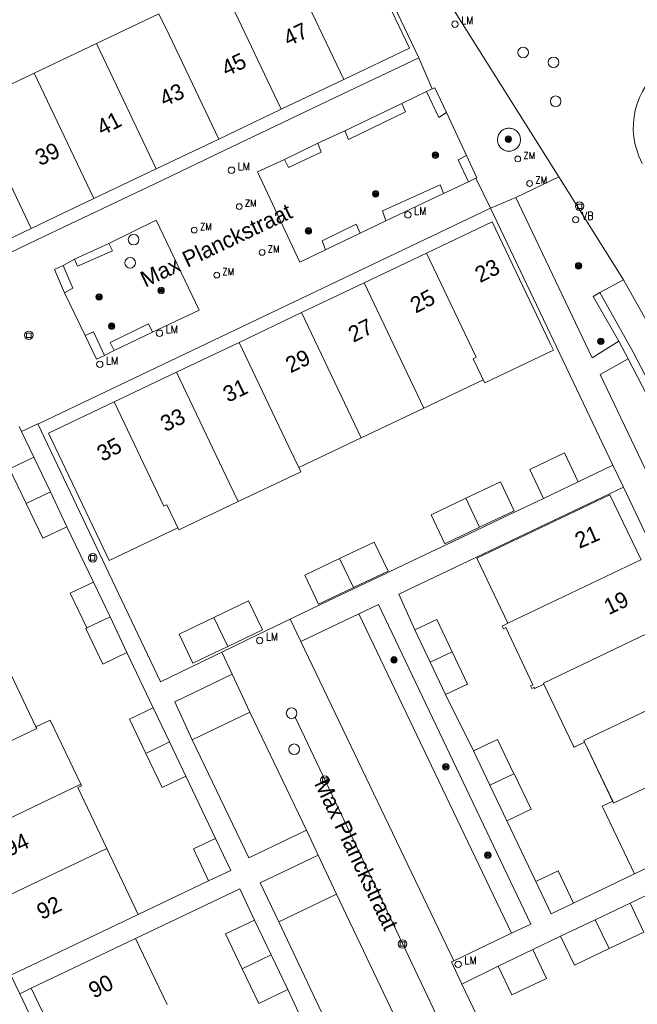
# Model space of a CAD drawing. Header units: metres. Extents: x 138165 to 154469, y 480134 to 494189.
# Tile 255 of 256: x 147945 to 147993, y 485624 to 485701. Entities that reach past the tile are written whole.
import ezdxf

# ---------------------------------------------------------------- set-up
doc = ezdxf.new("R2010")
doc.units = ezdxf.units.M
doc.header["$LTSCALE"] = 0.001
doc.header["$MEASUREMENT"] = 0
for name, color, linetype, lineweight in [('Level 5', 7, 'Continuous', 0), ('TOP-L-topo objecten punt', 7, 'Continuous', 0), ('TOP-L-topo objecten vlak', 7, 'Continuous', 0), ('TOP-L-verharding molgoot', 7, 'Continuous', 0), ('TOP-T-topo huisnummering naamgeving', 7, 'Continuous', 0)]:
    doc.layers.add(name, color=color, linetype=linetype, lineweight=lineweight)
doc.styles.add('Style-INTL_ISO', font='INTL_ISO.shx')
doc.styles.add('Style-STANDARD', font='STANDARD.shx')

# ---------------------------------------------------------------- blocks, each defined once
blk = doc.blocks.new('24')
at = {"layer": 'TOP-L-topo objecten punt', "color": 7, "linetype": 'Continuous', "lineweight": 0}
for radius in [0.025, 0.0182, 0.0115, 0.005]:
    blk.add_circle((0, 0), radius, dxfattribs=at)
blk = doc.blocks.new('304')
at = {"layer": 'TOP-L-topo objecten punt', "color": 7, "linetype": 'Continuous', "lineweight": 0}
blk.add_circle((0, 0), 0.0225, dxfattribs=at)
at = {"layer": 'TOP-L-topo objecten punt', "color": 7, "linetype": 'Continuous', "lineweight": 0, "style": 'Style-STANDARD'}
blk.add_text('ZM', height=0.054, dxfattribs=at).set_placement((0.0435, 0))
blk = doc.blocks.new('39')
at = {"layer": 'TOP-L-topo objecten punt', "color": 7, "linetype": 'Continuous', "lineweight": 0}
for p, q in [((0.0175, 0.0175), (-0.0175, 0.0175)), ((-0.0175, 0.0175), (-0.0175, -0.0175)), ((0.0175, 0.0175), (0.0175, -0.0175)), ((0.0175, -0.0175), (-0.0175, -0.0175))]:
    blk.add_line(p, q, dxfattribs=at)
blk.add_circle((0, 0), 0.0332, dxfattribs=at)
blk = doc.blocks.new('*U13')
at = {"layer": 'Level 5', "color": 7, "linetype": 'Continuous', "lineweight": 0}
blk.add_circle((0, 0), 0.0415, dxfattribs=at)
blk = doc.blocks.new('150')
at = {"layer": 'Level 5', "color": 7, "linetype": 'Continuous', "lineweight": 0}
blk.add_blockref('*U13', (0, 0), dxfattribs=at)
blk = doc.blocks.new('16')
at = {"layer": 'TOP-L-topo objecten punt', "color": 7, "linetype": 'Continuous', "lineweight": 0}
blk.add_circle((0, 0), 0.025, dxfattribs=at)
at = {"layer": 'TOP-L-topo objecten punt', "color": 7, "linetype": 'Continuous', "lineweight": 0, "style": 'Style-STANDARD'}
blk.add_text('LM', height=0.06, dxfattribs=at).set_placement((0.0483, 0))
blk = doc.blocks.new('14')
at = {"layer": 'TOP-L-topo objecten punt', "color": 7, "linetype": 'Continuous', "lineweight": 0}
blk.add_circle((0, 0), 0.025, dxfattribs=at)
at = {"layer": 'TOP-L-topo objecten punt', "color": 7, "linetype": 'Continuous', "lineweight": 0, "style": 'Style-STANDARD'}
blk.add_text('VB', height=0.06, dxfattribs=at).set_placement((0.0483, 0))

msp = doc.modelspace()

# ---------------------------------------------------------------- linework, layer by layer
at = {"layer": 'TOP-L-topo objecten vlak', "flags": 128}
for points in [[(147966.116, 485717.758), (147975.67, 485697.719)], [(147969.073, 485717.586), (147971.07, 485713.732), (147973.184, 485709.941), (147975.413, 485706.216), (147986.589, 485688.44)], [(147969.824, 485696.04), (147974.942, 485698.48), (147970.419, 485707.967), (147970.214, 485708.397), (147964.851, 485705.848)], [(147964.851, 485705.848), (147965.057, 485705.411), (147965.703, 485704.057), (147965.946, 485704.173), (147969.824, 485696.04)], [(147964.95, 485693.716), (147961.072, 485701.849), (147960.29, 485703.488)], [(147955.412, 485701.159), (147950.543, 485698.838)], [(147955.412, 485701.159), (147956.198, 485699.525), (147960.075, 485691.392)], [(147950.543, 485698.838), (147945.669, 485696.515)], [(147955.201, 485689.068), (147951.323, 485697.201), (147950.543, 485698.838)], [(147975.67, 485697.719), (147970.254, 485695.137), (147960.506, 485690.489), (147955.631, 485688.165), (147945.883, 485683.517), (147940.467, 485680.935)], [(147976.73, 485695.307), (147975.67, 485697.719)], [(147945.669, 485696.515), (147941.037, 485694.307)], [(147945.669, 485696.515), (147946.449, 485694.877), (147950.327, 485686.744)], [(147993.1, 485689.485), (147992.844, 485690.06), (147992.667, 485690.549), (147992.534, 485691.052), (147992.446, 485691.564), (147992.405, 485692.082), (147992.409, 485692.602), (147992.459, 485693.12), (147992.555, 485693.631), (147992.696, 485694.131), (147992.881, 485694.617), (147993.109, 485695.085), (147993.376, 485695.53), (147993.683, 485695.95), (147994.025, 485696.341), (147994.401, 485696.701), (147994.807, 485697.025)], [(147964.95, 485693.716), (147969.824, 485696.04)], [(147974.361, 485694.154), (147976.273, 485695.106)], [(147976.273, 485695.106), (147976.73, 485695.307)], [(147977.829, 485693.45), (147977.243, 485693.081), (147976.273, 485695.106)], [(147976.73, 485695.307), (147976.926, 485695.393), (147977.829, 485693.45)], [(147941.037, 485694.307), (147940.918, 485694.556), (147935.557, 485692.001), (147935.811, 485691.467), (147940.334, 485681.98), (147945.452, 485684.42)], [(147945.452, 485684.42), (147941.575, 485692.553), (147941.818, 485692.669), (147941.173, 485694.023), (147941.037, 485694.307)], [(147974.361, 485694.154), (147974.63, 485693.504), (147970.188, 485691.359), (147969.91, 485692.039)], [(147969.91, 485692.039), (147974.361, 485694.154)], [(147960.075, 485691.392), (147964.95, 485693.716)], [(147977.829, 485693.45), (147979.394, 485690.107)], [(147967.807, 485691.068), (147969.91, 485692.039)], [(147983.602, 485691.336), (147983.598, 485691.258), (147983.588, 485691.181), (147983.571, 485691.105), (147983.548, 485691.031), (147983.518, 485690.959), (147983.482, 485690.889), (147983.44, 485690.824), (147983.393, 485690.762), (147983.34, 485690.704), (147983.282, 485690.651), (147983.22, 485690.604), (147983.155, 485690.562), (147983.085, 485690.526), (147983.013, 485690.496), (147982.939, 485690.473), (147982.863, 485690.456), (147982.785, 485690.446), (147982.708, 485690.442), (147982.63, 485690.446), (147982.552, 485690.456), (147982.476, 485690.473), (147982.402, 485690.496), (147982.33, 485690.526), (147982.26, 485690.562), (147982.195, 485690.604), (147982.133, 485690.651), (147982.075, 485690.704), (147982.023, 485690.762), (147981.975, 485690.824), (147981.933, 485690.889), (147981.897, 485690.959), (147981.867, 485691.031), (147981.844, 485691.105), (147981.827, 485691.181), (147981.817, 485691.258), (147981.813, 485691.336), (147981.817, 485691.414), (147981.827, 485691.492), (147981.844, 485691.568), (147981.867, 485691.642), (147981.897, 485691.714), (147981.933, 485691.784), (147981.975, 485691.849), (147982.023, 485691.911), (147982.075, 485691.969), (147982.133, 485692.021), (147982.195, 485692.069), (147982.26, 485692.111), (147982.33, 485692.147), (147982.402, 485692.177), (147982.476, 485692.2), (147982.552, 485692.217), (147982.63, 485692.227), (147982.708, 485692.231), (147982.785, 485692.227), (147982.863, 485692.217), (147982.939, 485692.2), (147983.013, 485692.177), (147983.085, 485692.147), (147983.155, 485692.111), (147983.22, 485692.069), (147983.282, 485692.021), (147983.34, 485691.969), (147983.393, 485691.911), (147983.44, 485691.849), (147983.482, 485691.784), (147983.518, 485691.714), (147983.548, 485691.642), (147983.571, 485691.568), (147983.588, 485691.492), (147983.598, 485691.414), (147983.602, 485691.336)], [(147955.201, 485689.068), (147960.075, 485691.392)], [(147967.807, 485691.068), (147968.071, 485690.358), (147965.505, 485689.157), (147965.192, 485689.785)], [(147965.192, 485689.785), (147967.807, 485691.068)], [(147968.405, 485682.745), (147966.388, 485681.784), (147963.088, 485688.836), (147965.192, 485689.785)], [(147979.554, 485688.061), (147978.743, 485689.77), (147979.394, 485690.107)], [(147979.394, 485690.107), (147980.208, 485688.375), (147980.134, 485688.34)], [(147950.327, 485686.744), (147955.201, 485689.068)], [(147979.554, 485688.061), (147977.591, 485687.15)], [(147980.134, 485688.34), (147979.554, 485688.061)], [(147981.265, 485685.985), (147980.134, 485688.34)], [(147983.236, 485686.837), (147986.589, 485688.44)], [(147986.589, 485688.44), (147991.631, 485680.406)], [(147973.114, 485685.01), (147972.84, 485685.79), (147977.341, 485687.826), (147977.591, 485687.15)], [(147945.452, 485684.42), (147950.327, 485686.744)], [(147977.591, 485687.15), (147973.114, 485685.01)], [(147983.236, 485686.837), (147981.265, 485685.985)], [(147991.276, 485675.618), (147989.184, 485674.318), (147983.236, 485686.837)], [(147945.965, 485669.173), (147946.061, 485669.201), (147981.265, 485685.985)], [(147981.265, 485685.985), (147990.819, 485665.946)], [(147951.5, 485683.252), (147955.189, 485685.066), (147958.538, 485678.036), (147954.913, 485676.326)], [(147973.114, 485685.01), (147971.1, 485684.049)], [(147980.694, 485672.613), (147980.813, 485672.364), (147986.174, 485674.919), (147985.921, 485675.453), (147981.397, 485684.94), (147976.279, 485682.5)], [(147968.405, 485682.745), (147968.147, 485683.462), (147970.789, 485684.76), (147971.1, 485684.049)], [(147971.1, 485684.049), (147968.405, 485682.745)], [(147948.836, 485682.021), (147949.053, 485681.467), (147951.789, 485682.662), (147951.5, 485683.252)], [(147948.836, 485682.021), (147951.5, 485683.252)], [(147947.936, 485681.515), (147948.836, 485682.021)], [(147976.279, 485682.5), (147971.405, 485680.176)], [(147976.279, 485682.5), (147980.157, 485674.367), (147979.913, 485674.251), (147980.559, 485672.897), (147980.694, 485672.613)], [(147948.037, 485679.406), (147947.257, 485681.218), (147947.936, 485681.515)], [(147947.936, 485681.515), (147948.698, 485679.747), (147948.037, 485679.406)], [(147991.631, 485680.406), (147989.789, 485679.415)], [(147991.631, 485680.406), (147994.121, 485676.016), (147996.013, 485672.52), (147997.797, 485668.968), (147999.472, 485665.364), (147999.801, 485664.673)], [(147971.405, 485680.176), (147966.531, 485677.852)], [(147976.063, 485670.405), (147975.283, 485672.043), (147971.405, 485680.176)], [(147949.666, 485676.058), (147948.037, 485679.406)], [(147989.789, 485679.415), (147989.272, 485679.113), (147991.276, 485675.618)], [(147997.885, 485663.736), (147996.122, 485667.445), (147994.29, 485671.12), (147992.389, 485674.761), (147989.789, 485679.415)], [(147966.531, 485677.852), (147961.656, 485675.528)], [(147966.531, 485677.852), (147970.408, 485669.719), (147971.188, 485668.082)], [(147954.913, 485676.326), (147954.601, 485676.986), (147951.605, 485675.533), (147951.923, 485674.891)], [(147951.165, 485674.506), (147950.306, 485676.356), (147949.666, 485676.058)], [(147951.165, 485674.506), (147950.544, 485674.223), (147949.666, 485676.058)], [(147954.913, 485676.326), (147951.923, 485674.891)], [(147951.923, 485674.891), (147951.165, 485674.506)], [(147961.656, 485675.528), (147956.782, 485673.204)], [(147966.319, 485665.761), (147965.534, 485667.395), (147961.656, 485675.528)], [(147991.276, 485675.618), (147992.01, 485674.241)], [(148002.266, 485659.472), (147997.389, 485657.177), (147989.827, 485673.012), (147992.01, 485674.241)], [(147992.01, 485674.241), (147993.856, 485670.688), (147995.635, 485667.101), (147997.345, 485663.481), (147997.885, 485663.736)], [(147956.782, 485673.204), (147951.908, 485670.88)], [(147956.782, 485673.204), (147960.66, 485665.071), (147961.593, 485663.114)], [(147976.063, 485670.405), (147980.694, 485672.613)], [(147951.908, 485670.88), (147946.79, 485668.44), (147951.313, 485658.953), (147951.518, 485658.523), (147956.88, 485661.072)], [(147956.88, 485661.072), (147956.675, 485661.51), (147956.029, 485662.863), (147955.785, 485662.747), (147951.908, 485670.88)], [(147971.188, 485668.082), (147976.063, 485670.405)], [(147944.508, 485668.965), (147944.698, 485668.567)], [(147945.965, 485669.173), (147944.698, 485668.567)], [(147960.311, 485651.358), (147955.53, 485649.055), (147945.965, 485669.173)], [(147944.698, 485668.567), (147945.655, 485666.57)], [(147966.319, 485665.761), (147971.188, 485668.082)], [(147945.655, 485666.57), (147943.768, 485665.671), (147945.06, 485662.962)], [(147945.655, 485666.57), (147946.946, 485663.862)], [(147988.111, 485664.655), (147987.035, 485666.912), (147984.327, 485665.62), (147985.403, 485663.364)], [(147961.593, 485663.114), (147966.471, 485665.443), (147966.319, 485665.761)], [(147990.819, 485665.946), (147988.111, 485664.655)], [(147991.636, 485664.23), (147990.819, 485665.946)], [(147975.355, 485653.099), (147974.131, 485655.883), (147980.178, 485658.767), (147990.553, 485663.713), (147991.636, 485664.23)], [(147980.416, 485661.111), (147983.124, 485662.402), (147982.048, 485664.658), (147979.34, 485663.367)], [(147988.111, 485664.655), (147985.403, 485663.364)], [(147991.636, 485664.23), (147994.089, 485659.082), (147998.735, 485649.332), (148001.061, 485644.457), (148003.517, 485639.311)], [(147946.946, 485663.862), (147945.06, 485662.962)], [(147946.946, 485663.862), (147948.238, 485661.153)], [(147985.403, 485663.364), (147982.695, 485662.073), (147978.362, 485660.007), (147975.654, 485658.716), (147973.313, 485657.599), (147973.026, 485657.463), (147972.946, 485657.425), (147968.614, 485655.359), (147965.906, 485654.068), (147965.648, 485653.945)], [(147979.34, 485663.367), (147976.632, 485662.076), (147977.708, 485659.82), (147980.416, 485661.111)], [(147979.34, 485663.367), (147980.416, 485661.111)], [(147993.007, 485658.569), (147990.583, 485663.651), (147980.208, 485658.704), (147982.626, 485653.62)], [(147945.06, 485662.962), (147946.351, 485660.254), (147948.238, 485661.153)], [(147956.88, 485661.072), (147956.964, 485660.904), (147961.593, 485663.114)], [(147948.238, 485661.153), (147950.306, 485656.823)], [(147970.572, 485656.404), (147973.28, 485657.695), (147972.204, 485659.951), (147969.496, 485658.66)], [(147969.496, 485658.66), (147966.788, 485657.369), (147967.864, 485655.113), (147970.572, 485656.404)], [(147969.496, 485658.66), (147970.572, 485656.404)], [(147982.626, 485653.62), (147992.988, 485658.56), (147993.007, 485658.569)], [(147950.306, 485656.823), (147948.497, 485655.96), (147949.788, 485653.252)], [(147950.306, 485656.823), (147951.597, 485654.12)], [(147960.772, 485651.812), (147963.48, 485653.103), (147962.404, 485655.359), (147959.696, 485654.068)], [(147970.987, 485654.352), (147972.545, 485655.093), (147984.423, 485630.142), (147982.9, 485629.447)], [(147966.471, 485652.191), (147970.987, 485654.352)], [(147982.9, 485629.447), (147970.987, 485654.352)], [(147951.597, 485654.12), (147949.788, 485653.252)], [(147951.597, 485654.12), (147952.919, 485651.344)], [(147959.696, 485654.068), (147956.988, 485652.777), (147958.064, 485650.521), (147960.772, 485651.812)], [(147959.696, 485654.068), (147960.772, 485651.812)], [(147965.648, 485653.945), (147963.198, 485652.777), (147960.311, 485651.358)], [(147965.648, 485653.945), (147966.471, 485652.191)], [(147978.28, 485651.396), (147977.082, 485653.919), (147975.355, 485653.099)], [(147982.626, 485653.62), (147982.175, 485653.405), (147982.276, 485653.193), (147982.456, 485653.279), (147984.578, 485648.829), (147984.398, 485648.743), (147984.499, 485648.531), (147984.679, 485648.617), (147984.716, 485648.539), (147985.438, 485648.883)], [(147985.438, 485648.883), (147985.401, 485648.961), (147995.331, 485653.695)], [(147949.788, 485653.252), (147949.707, 485653.213), (147951.028, 485650.442), (147952.919, 485651.344)], [(147976.553, 485650.576), (147975.355, 485653.099)], [(147966.471, 485652.191), (147978.403, 485627.294)], [(147952.919, 485651.344), (147954.966, 485647.038)], [(147961.126, 485649.642), (147960.311, 485651.358)], [(147976.553, 485650.576), (147978.28, 485651.396)], [(147977.751, 485648.053), (147979.478, 485648.873), (147978.28, 485651.396)], [(147977.751, 485648.053), (147976.553, 485650.576)], [(147945.819, 485645.543), (147943.597, 485650.203)], [(147958.009, 485644.534), (147956.64, 485647.489), (147961.126, 485649.642)], [(147961.126, 485649.642), (147962.502, 485646.693)], [(147985.438, 485648.883), (147987.725, 485644.087), (147987.79, 485643.951), (147988.602, 485644.339)], [(147997.655, 485648.821), (147988.538, 485644.474), (147988.602, 485644.339)], [(147979.952, 485643.662), (147977.751, 485648.053)], [(147954.966, 485647.038), (147953.104, 485646.15), (147954.379, 485643.476)], [(147954.966, 485647.038), (147956.241, 485644.364)], [(147962.502, 485646.693), (147958.009, 485644.534)], [(147966.906, 485637.496), (147962.502, 485646.693)], [(147949.309, 485641.059), (147946.92, 485646.069), (147945.819, 485645.543)], [(147936.767, 485641.061), (147945.884, 485645.408), (147945.819, 485645.543)], [(147954.379, 485643.476), (147956.241, 485644.364)], [(147956.241, 485644.364), (147957.516, 485641.69)], [(147966.906, 485637.496), (147962.414, 485635.327), (147958.009, 485644.534)], [(147983.088, 485641.876), (147981.814, 485644.55), (147979.952, 485643.662)], [(147990.797, 485639.735), (147988.602, 485644.339)], [(147988.602, 485644.339), (147990.862, 485639.6)], [(147954.379, 485643.476), (147955.654, 485640.802), (147957.516, 485641.69)], [(147981.226, 485640.988), (147979.952, 485643.662)], [(147999.979, 485643.946), (147990.862, 485639.6)], [(147983.088, 485641.876), (147981.226, 485640.988)], [(147982.547, 485638.217), (147984.434, 485639.116), (147983.113, 485641.888), (147983.088, 485641.876)], [(147957.516, 485641.69), (147959.828, 485636.837)], [(147949.309, 485641.059), (147939.091, 485636.187)], [(147951.344, 485636.047), (147949.076, 485640.804), (147949.365, 485640.941), (147949.309, 485641.059)], [(147982.547, 485638.217), (147981.226, 485640.988)], [(147990.797, 485639.735), (147989.985, 485639.348), (147990.049, 485639.212), (147992.502, 485634.067)], [(147990.862, 485639.6), (147990.797, 485639.735)], [(148002.432, 485638.801), (147992.502, 485634.067)], [(147984.805, 485633.492), (147982.547, 485638.217)], [(147967.831, 485635.542), (147966.906, 485637.496)], [(147959.828, 485636.837), (147958.106, 485636.031), (147959.281, 485633.519)], [(147959.828, 485636.837), (147961.015, 485634.346), (147959.281, 485633.519)], [(147941.414, 485631.313), (147951.344, 485636.047)], [(147953.796, 485630.904), (147951.344, 485636.047)], [(147964.75, 485630.332), (147963.295, 485633.385), (147967.831, 485635.542)], [(147967.831, 485635.542), (147969.268, 485632.484)], [(147987.73, 485631.789), (147986.532, 485634.312), (147984.805, 485633.492)], [(147959.281, 485633.519), (147953.796, 485630.904)], [(147987.73, 485631.789), (147986.003, 485630.969), (147984.805, 485633.492)], [(147992.502, 485634.067), (147987.73, 485631.789)], [(147992.147, 485631.793), (147996.479, 485633.858)], [(147953.583, 485629.027), (147961.707, 485632.9), (147962.869, 485630.463)], [(147969.268, 485632.484), (147964.75, 485630.332)], [(147973.731, 485623.109), (147969.268, 485632.484)], [(147989.439, 485630.502), (147992.147, 485631.793)], [(147990.515, 485628.245), (147993.223, 485629.536), (147992.147, 485631.793)], [(147953.796, 485630.904), (147943.868, 485626.171)], [(147962.869, 485630.463), (147960.612, 485629.387), (147961.903, 485626.679)], [(147962.869, 485630.463), (147964.16, 485627.755)], [(147986.731, 485629.211), (147989.439, 485630.502)], [(147990.515, 485628.245), (147989.439, 485630.502)], [(147969.212, 485620.924), (147964.75, 485630.332)], [(147945.458, 485625.153), (147953.583, 485629.027)], [(147956.045, 485623.886), (147953.583, 485629.027)], [(147982.9, 485629.447), (147978.403, 485627.294)], [(147984.564, 485628.178), (147986.731, 485629.211)], [(147986.731, 485629.211), (147987.807, 485626.954), (147990.515, 485628.245)], [(147981.865, 485626.869), (147981.856, 485626.887), (147984.564, 485628.178)], [(147981.865, 485626.869), (147982.932, 485624.63), (147985.64, 485625.921), (147984.564, 485628.178)], [(147964.16, 485627.755), (147961.903, 485626.679)], [(147964.16, 485627.755), (147965.451, 485625.047)], [(147978.403, 485627.294), (147978.221, 485627.206), (147979.041, 485625.472)], [(147961.903, 485626.679), (147963.194, 485623.971), (147965.451, 485625.047)], [(147979.041, 485625.472), (147981.865, 485626.869)], [(147943.868, 485626.171), (147944.556, 485624.723)], [(147944.556, 485624.723), (147945.458, 485625.153)], [(147945.458, 485625.153), (147947.912, 485620.009)], [(147965.451, 485625.047), (147966.484, 485622.881), (147967.517, 485620.714)], [(147986.918, 485609.021), (147979.041, 485625.472)], [(147958.758, 485594.936), (147956.305, 485600.081), (147951.657, 485609.829), (147949.333, 485614.704), (147947.009, 485619.578), (147944.556, 485624.723)]]:
    msp.add_lwpolyline(points, dxfattribs=at)
at = {"layer": 'TOP-L-verharding molgoot', "flags": 128}
msp.add_lwpolyline([(147966.023, 485646.298), (147981.829, 485612.971)], dxfattribs=at)

# ---------------------------------------------------------------- block references
at = {"layer": 'TOP-L-topo objecten punt', "xscale": 10, "yscale": 10, "zscale": 10}
for name, p in [('16', (147978.496, 485700.352)), ('150', (147983.813, 485698.138)), ('150', (147986.176, 485697.37)), ('150', (147986.349, 485694.336)), ('24', (147982.655, 485691.374)), ('24', (147976.969, 485690.133)), ('304', (147983.394, 485689.834)), ('16', (147961.068, 485688.957)), ('304', (147984.32, 485687.92)), ('24', (147972.315, 485687.111)), ('304', (147961.672, 485686.12)), ('39', (147988.215, 485686.147)), ('16', (147974.828, 485685.48)), ('14', (147987.907, 485685.1)), ('304', (147958.17, 485684.288)), ('24', (147967.069, 485684.223)), ('150', (147953.439, 485683.546)), ('304', (147963.456, 485682.55)), ('150', (147953.162, 485681.732)), ('304', (147959.919, 485680.778)), ('24', (147988.135, 485681.494)), ('24', (147955.58, 485679.575)), ('24', (147950.746, 485679.072)), ('24', (147951.721, 485676.798)), ('16', (147955.45, 485676.241)), ('39', (147945.265, 485676.085)), ('24', (147989.874, 485675.61)), ('16', (147950.796, 485673.814)), ('39', (147950.244, 485658.726)), ('16', (147963.266, 485652.274)), ('24', (147973.74, 485650.761)), ('150', (147965.755, 485646.605)), ('150', (147965.96, 485643.79)), ('24', (147977.781, 485642.424)), ('39', (147968.35, 485641.378)), ('24', (147981.061, 485635.535)), ('39', (147974.406, 485628.605)), ('16', (147978.746, 485627.02))]:
    msp.add_blockref(name, p, dxfattribs=at)

# ---------------------------------------------------------------- texts
at = {"layer": 'TOP-T-topo huisnummering naamgeving', "style": 'Style-INTL_ISO'}
for s, rotation, p in [('47', 25.6, (147965.498, 485698.596)), ('45', 25.7, (147960.677, 485696.243)), ('43', 24.6, (147955.827, 485693.89)), ('41', 27.4, (147950.977, 485691.623)), ('39', 24.8, (147946.127, 485689.269)), ('Max Planckstraat', 25.4, (147954.349, 485679.795)), ('23', 26.6, (147980.456, 485680.149)), ('25', 27.6, (147975.428, 485677.762)), ('27', 26.6, (147970.578, 485675.494)), ('29', 25.6, (147965.671, 485673.112)), ('31', 25.6, (147960.792, 485670.817)), ('33', 25.6, (147955.913, 485668.521)), ('35', 28.3, (147951.006, 485666.196)), ('21', 23.5, (147988.192, 485659.419)), ('19', 25.4, (147990.492, 485654.251)), ('Max Planckstraat', 295.5, (147967.499, 485641.118)), ('94', 25, (147943.732, 485635.401)), ('92', 25.7, (147946.269, 485630.473)), ('90', 26.8, (147950.332, 485624.333))]:
    msp.add_text(s, height=1.25, rotation=rotation, dxfattribs=at).set_placement(p)

doc.saveas('drawing.dxf')
